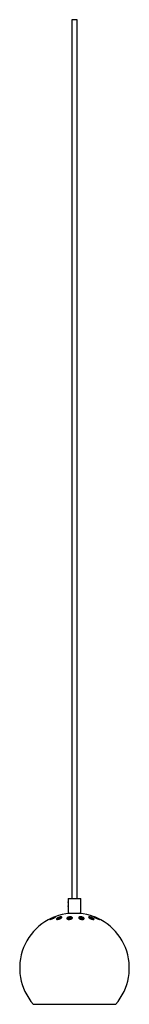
# Paper-space layout '_Left' of a CAD drawing. Header units: millimetres. Extents: x -60 to 60, y -76 to 1000.
import ezdxf

# ---------------------------------------------------------------- set-up
doc = ezdxf.new("R2010")
doc.units = ezdxf.units.MM

psp = doc.layouts.new('_Left')

# ---------------------------------------------------------------- linework, layer by layer
at = {"color": 7, "linetype": 'Continuous', "lineweight": 25}
for p, q in [((-3, 1000), (-3, 39.8)), ((3, 1000), (-3, 1000)), ((3, 39.8), (3, 1000)), ((-7, 39.8), (-7, 23.8)), ((-7, 39.8), (7, 39.8)), ((7, 23.8), (7, 39.8)), ((-7, 23.8), (7, 23.8)), ((-14.7, 18.8), (-14.4, 18.7)), ((-4.5, 17.5), (-5.5, 17.2)), ((-3.2, 18.5), (-2.7, 18.2)), ((45, -75.7), (-45, -75.7))]:
    psp.add_line(p, q, dxfattribs=at)
for start, end in [(95.0198, 221.4096), (318.5904, 84.9802)]:
    psp.add_arc((0, -36), 60, start, end, dxfattribs=at)
for points, knots in [([(-7, 31.3), (-7, 31.3), (-7, 31.4), (-6.8, 31.8), (-6.7, 32.4), (-6.6, 33.2), (-6.5, 34), (-6.6, 34.8), (-6.7, 35.5), (-6.9, 36), (-7, 36.3), (-7, 36.3), (-7, 36.3)], [0, 0, 0, 0, 0.10288, 0.205622, 0.312007, 0.421932, 0.527641, 0.627742, 0.729672, 0.837758, 0.947167, 1, 1, 1, 1]), ([(-21.2, 19.8), (-21.1, 19.8), (-20.8, 19.9), (-20.8, 19.8), (-21, 19.5), (-21.5, 19.2), (-22.3, 18.8), (-23.3, 18.3), (-24.4, 17.8), (-25.5, 17.4), (-26.3, 17.2), (-26.7, 17.1), (-26.9, 17.1), (-26.7, 17.3), (-26.3, 17.6), (-25.6, 18.1), (-24.7, 18.5), (-23.6, 19), (-22.5, 19.5), (-21.7, 19.7), (-21.4, 19.8), (-21.2, 19.8)], [0, 0, 0, 0, 0.046961, 0.093913, 0.141369, 0.191766, 0.246515, 0.305663, 0.367311, 0.427771, 0.483484, 0.533633, 0.580418, 0.627071, 0.676362, 0.730074, 0.788523, 0.849992, 0.910918, 0.967718, 1, 1, 1, 1]), ([(-14.7, 19.8), (-14.5, 19.8), (-14.1, 19.8), (-13.8, 19.6), (-13.8, 19.2), (-14.2, 18.8), (-14.8, 18.3), (-15.8, 17.8), (-16.9, 17.4), (-18, 17.2), (-18.8, 17.1), (-19.5, 17.1), (-19.8, 17.3), (-19.9, 17.6), (-19.7, 18), (-19.1, 18.5), (-18.2, 19), (-17.1, 19.4), (-16, 19.7), (-15.2, 19.8), (-14.8, 19.8), (-14.7, 19.8)], [0, 0, 0, 0, 0.048174, 0.096274, 0.146361, 0.200764, 0.259624, 0.321199, 0.381896, 0.438042, 0.488564, 0.535493, 0.582052, 0.631071, 0.684419, 0.742547, 0.803899, 0.86501, 0.922206, 0.974047, 1, 1, 1, 1]), ([(-19.3, 17.1), (-19.3, 17.2), (-19, 17.5), (-18.2, 17.9), (-17.1, 18.3), (-16, 18.7), (-15.2, 18.8), (-14.8, 18.8), (-14.7, 18.8)], [0, 0, 0, 0, 0.100032, 0.315213, 0.529618, 0.729828, 0.910583, 1, 1, 1, 1]), ([(-15.6, 18.1), (-15.6, 18.1), (-15.5, 18.2), (-15.5, 18.3), (-15.5, 18.4)], [0, 0, 0, 0, 0.1049364, 1, 1, 1, 1]), ([(-3.1, 19.6), (-2.9, 19.5), (-2.5, 19.3), (-2.3, 18.8), (-2.4, 18.4), (-3, 17.9), (-3.8, 17.4), (-4.9, 17.2), (-5.9, 17.1), (-6.8, 17.1), (-7.5, 17.3), (-8.1, 17.6), (-8.4, 18), (-8.4, 18.5), (-8, 19), (-7.2, 19.4), (-6.2, 19.7), (-5.1, 19.9), (-4.2, 19.8), (-3.5, 19.7), (-3.2, 19.6), (-3.1, 19.6)], [0, 0, 0, 0, 0.055011, 0.109881, 0.168516, 0.230034, 0.290877, 0.34731, 0.398088, 0.445125, 0.491632, 0.540476, 0.593585, 0.651495, 0.71276, 0.773983, 0.831439, 0.883538, 0.931576, 0.978306, 1, 1, 1, 1]), ([(-8.1, 17.7), (-8, 17.7), (-7.9, 18), (-7.2, 18.3), (-6.2, 18.6), (-5.2, 18.8), (-4.2, 18.8), (-3.6, 18.7), (-3.2, 18.6), (-3.2, 18.5)], [0, 0, 0, 0, 0.077734, 0.275549, 0.461082, 0.628711, 0.782599, 0.931885, 1, 1, 1, 1]), ([(-7.2, 17.2), (-7, 17.3), (-6.5, 17.4), (-5.8, 17.7), (-5.2, 18), (-4.9, 18.2), (-4.9, 18.3)], [0, 0, 0, 0, 0.162879, 0.46364, 0.79137, 1, 1, 1, 1]), ([(-4.6, 17.6), (-4.6, 17.7), (-4.5, 18), (-4.8, 18.4), (-5.3, 18.6), (-5.7, 18.7), (-5.7, 18.7)], [0, 0, 0, 0, 0.253019, 0.611094, 0.943777, 1, 1, 1, 1]), ([(6.1, 19.8), (6.3, 19.8), (6.9, 19.9), (7.9, 19.8), (8.8, 19.5), (9.6, 19.2), (10.2, 18.8), (10.6, 18.3), (10.6, 17.8), (10.1, 17.4), (9.4, 17.1), (8.5, 17.1), (7.5, 17.1), (6.6, 17.3), (5.8, 17.7), (5.1, 18.1), (4.6, 18.5), (4.5, 19), (4.8, 19.5), (5.4, 19.7), (5.9, 19.8), (6.1, 19.8)], [0, 0, 0, 0, 0.046965, 0.093921, 0.1414, 0.191844, 0.24665, 0.305845, 0.367504, 0.427924, 0.483566, 0.533655, 0.580419, 0.62709, 0.676427, 0.730198, 0.7887, 0.850187, 0.911081, 0.967817, 1, 1, 1, 1]), ([(4.9, 18.3), (4.9, 18.3), (5, 18.5), (5.4, 18.6), (5.9, 18.7), (6.1, 18.7)], [0, 0, 0, 0, 0.065692, 0.663978, 1, 1, 1, 1]), ([(6.1, 18.7), (6.4, 18.8), (6.9, 18.8), (7.9, 18.7), (8.8, 18.5), (9.6, 18.1), (10.1, 17.8), (10.2, 17.6), (10.2, 17.6)], [0, 0, 0, 0, 0.18028, 0.360514, 0.542928, 0.737239, 0.948965, 1, 1, 1, 1]), ([(8.3, 17.4), (8.2, 17.4), (8.2, 17.6), (7.8, 18), (7, 18.4), (6.4, 18.5), (6.1, 18.6)], [0, 0, 0, 0, 0.045641, 0.406472, 0.761166, 1, 1, 1, 1]), ([(7.2, 17.2), (7.2, 17.2), (7.5, 17.3), (7.8, 17.4), (8, 17.6), (8.1, 17.7)], [0, 0, 0, 0, 0.012451, 0.639103, 1, 1, 1, 1]), ([(16.4, 19.8), (16.6, 19.8), (17.1, 19.8), (18, 19.6), (19, 19.2), (19.9, 18.8), (20.8, 18.3), (21.3, 17.8), (21.5, 17.4), (21.3, 17.2), (20.8, 17.1), (20, 17.1), (19.2, 17.3), (18.2, 17.6), (17.3, 18), (16.4, 18.5), (15.7, 19), (15.4, 19.4), (15.5, 19.7), (15.9, 19.8), (16.2, 19.8), (16.4, 19.8)], [0, 0, 0, 0, 0.048174, 0.096274, 0.146361, 0.200764, 0.259624, 0.321199, 0.381896, 0.438042, 0.488564, 0.535493, 0.582052, 0.631071, 0.684419, 0.742547, 0.803899, 0.86501, 0.922206, 0.974047, 1, 1, 1, 1]), ([(16.4, 18.8), (16.6, 18.8), (17.1, 18.7), (18, 18.5), (19, 18.2), (19.9, 17.7), (20.6, 17.4), (20.8, 17.2), (20.8, 17.1)], [0, 0, 0, 0, 0.174704, 0.349128, 0.530962, 0.728997, 0.943892, 1, 1, 1, 1]), ([(26, 18.1), (26.2, 17.9), (26.8, 17.6), (27.3, 17.3), (27.5, 17.1), (27.3, 17.1), (26.8, 17.2), (26.2, 17.5), (25.3, 17.8), (24.3, 18.3), (23.2, 18.7), (22.3, 19.2), (21.6, 19.6), (21.4, 19.8), (21.5, 19.9), (21.8, 19.8), (22.5, 19.6), (23.3, 19.3), (24.3, 18.9), (25.2, 18.4), (25.7, 18.2), (26, 18.1)], [0, 0, 0, 0, 0.057416, 0.114995, 0.168215, 0.216584, 0.262928, 0.31039, 0.361371, 0.417119, 0.477158, 0.538892, 0.598443, 0.652987, 0.702581, 0.749542, 0.796722, 0.846523, 0.900525, 0.959038, 1, 1, 1, 1])]:
    psp.add_open_spline(points, degree=3, knots=knots, dxfattribs=at)

doc.saveas('drawing.dxf')
